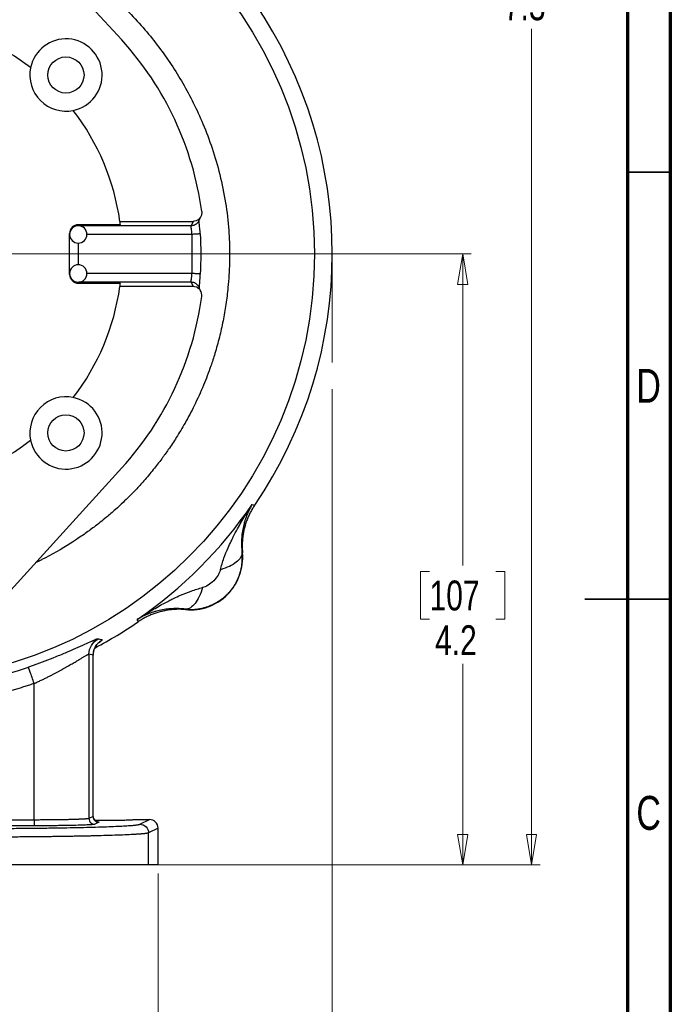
# Model space of a CAD drawing. Header units: inches. Extents: x 0.6 to 16.3, y 0.2 to 11.5.
# Tile 32 of 33: x 13.3 to 16.3, y 4 to 8.5. Entities that reach past the tile are written whole.
import ezdxf

# ---------------------------------------------------------------- set-up
doc = ezdxf.new("R2010")
doc.units = ezdxf.units.IN
doc.header["$MEASUREMENT"] = 0
doc.linetypes.add('CENTERX2', pattern=[0.8, 0.5, -0.1, 0.1, -0.1])
doc.styles.add('SLDTEXTSTYLE0', font='TXT', dxfattribs={"width": 0.75})
doc.dimstyles.new('SLDDIMSTYLE0', dxfattribs={"dimtxt": 0.137795, "dimasz": 0.14, "dimexe": 0, "dimexo": 0.0625, "dimgap": 0.034449, "dimtad": 0, "dimtih": 1, "dimtoh": 1, "dimdec": 1, "dimlfac": 1.5, "dimrnd": 1e-09, "dimzin": 12, "dimdsep": 46, "dimtxsty": 'SLDTEXTSTYLE0', "dimblk1": 'CLOSED', "dimblk2": 'CLOSED', "dimsah": 1, "dimcen": 0.09, "dimadec": 0, "dimazin": 3, "dimtfac": 1, "dimtdec": 1, "dimtofl": 0, "dimtmove": 0, "dimatfit": 3, "dimldrblk": 'CLOSED', "dimfxl": 0, "dimfrac": 2, "dimtolj": 1, "dimtzin": 12, "dimarcsym": 0})
doc.dimstyles.new('SLDDIMSTYLE1', dxfattribs={"dimtxt": 0.137795, "dimasz": 0.14, "dimexe": 0, "dimexo": 0.0625, "dimgap": 0.034449, "dimtad": 0, "dimdec": 1, "dimlfac": 1.5, "dimrnd": 1e-09, "dimzin": 12, "dimdsep": 46, "dimtxsty": 'SLDTEXTSTYLE0', "dimblk1": 'CLOSED', "dimblk2": 'CLOSED', "dimsah": 1, "dimcen": 0.09, "dimadec": 0, "dimazin": 3, "dimtfac": 1, "dimtdec": 1, "dimtofl": 0, "dimtmove": 0, "dimatfit": 3, "dimldrblk": 'CLOSED', "dimfxl": 0, "dimfrac": 2, "dimtolj": 1, "dimtzin": 12, "dimarcsym": 0})

# ---------------------------------------------------------------- blocks, each defined once
blk = doc.blocks.new('_Closed')
at = {"color": 0, "linetype": 'ByBlock', "lineweight": -2}
for p, q in [((-1, 0.166667), (0, 0)), ((-1, 0.166667), (-1, -0.166667)), ((0, 0), (-1, -0.166667)), ((0, 0), (-1, 0))]:
    blk.add_line(p, q, dxfattribs=at)
blk = doc.blocks.new('_D')
at = {"color": 7, "linetype": 'Continuous', "lineweight": 0}
for p, q in [((13.4061, 9.4914), (15.7376, 9.4914)), ((15.6982, 9.4914), (15.6982, 8.9287)), ((15.5455, 8.9007), (15.5035, 8.9007)), ((15.5035, 8.9007), (15.5035, 8.682)), ((15.8509, 8.9007), (15.8929, 8.9007)), ((15.8929, 8.9007), (15.8929, 8.682)), ((15.5035, 8.682), (15.5455, 8.682)), ((15.8929, 8.682), (15.8509, 8.682)), ((15.6982, 4.6217), (15.6982, 8.4758)), ((13.9711, 4.6217), (15.7376, 4.6217))]:
    blk.add_line(p, q, dxfattribs=at)
at = {"color": 7, "linetype": 'Continuous', "lineweight": 18, "xscale": 0.14, "yscale": 0.14}
for p, rotation in [((15.6982, 9.4914), 90.0000000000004), ((15.6982, 4.6217), 270.0000000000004)]:
    blk.add_blockref('_Closed', p, dxfattribs=dict(at, rotation=rotation))
at = {"color": 7, "linetype": 'Continuous', "lineweight": 18, "char_height": 0.1378, "attachment_point": 1, "style": 'SLDTEXTSTYLE0'}
for s, insert in [('186', (15.5455, 8.8596)), ('7.3', (15.5709, 8.6534))]:
    blk.add_mtext(s, dxfattribs=dict(at, insert=insert))
blk = doc.blocks.new('_D_1')
at = {"color": 7, "linetype": 'Continuous', "lineweight": 0}
for p, q in [((14.779, 6.8147), (14.779, 3.2411)), ((11.8923, 4.8216), (11.8923, 3.2411)), ((13.031, 3.4789), (12.989, 3.4789)), ((12.989, 3.4789), (12.989, 3.2601)), ((13.3364, 3.4789), (13.3784, 3.4789)), ((13.3784, 3.4789), (13.3784, 3.2601)), ((11.8923, 3.2804), (12.8682, 3.2804)), ((14.779, 3.2804), (13.4992, 3.2804)), ((12.989, 3.2601), (13.031, 3.2601)), ((13.3784, 3.2601), (13.3364, 3.2601))]:
    blk.add_line(p, q, dxfattribs=at)
at = {"color": 7, "linetype": 'Continuous', "lineweight": 18, "xscale": 0.14, "yscale": 0.14, "rotation": 180.0000000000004}
blk.add_blockref('_Closed', (11.8923, 3.2804), dxfattribs=at)
at = {"color": 7, "linetype": 'Continuous', "lineweight": 18, "xscale": 0.14, "yscale": 0.14}
blk.add_blockref('_Closed', (14.779, 3.2804), dxfattribs=at)
at = {"color": 7, "linetype": 'Continuous', "lineweight": 18, "char_height": 0.1378, "attachment_point": 1, "style": 'SLDTEXTSTYLE0'}
for s, insert in [('110', (13.031, 3.4378)), ('4.3', (13.0564, 3.2316))]:
    blk.add_mtext(s, dxfattribs=dict(at, insert=insert))
blk = doc.blocks.new('_D_3')
at = {"color": 7, "linetype": 'Continuous', "lineweight": 0}
for p, q in [((11.8923, 4.8216), (11.8923, 3.8079)), ((13.9756, 4.5823), (13.9756, 3.8079)), ((12.7273, 4.0458), (12.6854, 4.0458)), ((12.6854, 4.0458), (12.6854, 3.827)), ((12.931, 4.0458), (12.973, 4.0458)), ((12.973, 4.0458), (12.973, 3.827)), ((11.8923, 3.8473), (12.5645, 3.8473)), ((12.6854, 3.827), (12.7273, 3.827)), ((12.973, 3.827), (12.931, 3.827)), ((13.9756, 3.8473), (13.0938, 3.8473))]:
    blk.add_line(p, q, dxfattribs=at)
at = {"color": 7, "linetype": 'Continuous', "lineweight": 18, "xscale": 0.14, "yscale": 0.14, "rotation": 180.0000000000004}
blk.add_blockref('_Closed', (11.8923, 3.8473, -0.4879), dxfattribs=at)
at = {"color": 7, "linetype": 'Continuous', "lineweight": 18, "xscale": 0.14, "yscale": 0.14}
blk.add_blockref('_Closed', (13.9756, 3.8473, -0.4879), dxfattribs=at)
at = {"color": 7, "linetype": 'Continuous', "lineweight": 18, "char_height": 0.1378, "attachment_point": 1, "style": 'SLDTEXTSTYLE0'}
for s, insert in [('79', (12.7273, 4.0046)), ('3.1', (12.7019, 3.7985))]:
    blk.add_mtext(s, dxfattribs=dict(at, insert=insert))
blk = doc.blocks.new('_D_6')
at = {"color": 7, "linetype": 'Continuous', "lineweight": 0}
for p, q in [((13.2853, 7.4381), (15.42, 7.4381)), ((15.3807, 7.4381), (15.3807, 6.0019)), ((15.228, 5.9739), (15.186, 5.9739)), ((15.186, 5.9739), (15.186, 5.7551)), ((15.5334, 5.9739), (15.5754, 5.9739)), ((15.5754, 5.9739), (15.5754, 5.7551)), ((15.186, 5.7551), (15.228, 5.7551)), ((15.5754, 5.7551), (15.5334, 5.7551)), ((15.3807, 4.6217), (15.3807, 5.549)), ((13.9711, 4.6217), (15.42, 4.6217))]:
    blk.add_line(p, q, dxfattribs=at)
at = {"color": 7, "linetype": 'Continuous', "lineweight": 18, "xscale": 0.14, "yscale": 0.14}
for p, rotation in [((15.3807, 7.4381, -0.4879), 90.0000000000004), ((15.3807, 4.6217, -0.4879), 270.0000000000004)]:
    blk.add_blockref('_Closed', p, dxfattribs=dict(at, rotation=rotation))
at = {"color": 7, "linetype": 'Continuous', "lineweight": 18, "char_height": 0.1378, "attachment_point": 1, "style": 'SLDTEXTSTYLE0'}
for s, insert in [('107', (15.228, 5.9328)), ('4.2', (15.2534, 5.7266))]:
    blk.add_mtext(s, dxfattribs=dict(at, insert=insert))

msp = doc.modelspace()

# ---------------------------------------------------------------- linework, layer by layer
at = {"color": 7, "linetype": 'Continuous', "lineweight": 70}
for p, q in [((16.3386, 11.4961), (16.3386, 0.1969)), ((16.1417, 11.2992), (16.1417, 0.3937))]:
    msp.add_line(p, q, dxfattribs=at)
at = {"color": 7, "linetype": 'Continuous', "lineweight": 25}
for p, q in [((13.8078, 8.4246), (13.234, 9.0541)), ((13.7994, 7.5881), (14.137, 7.5881)), ((14.137, 7.5881), (14.1275, 7.5679)), ((13.8014, 7.5726), (13.6072, 7.5726)), ((13.5672, 7.3437), (13.5672, 7.5325)), ((14.131, 7.5281), (14.131, 7.3481)), ((14.1708, 7.5307), (14.1705, 7.5306)), ((14.1275, 7.3082), (14.137, 7.2881)), ((14.1708, 7.3455), (14.1705, 7.3455)), ((13.6072, 7.3035), (13.8014, 7.3035)), ((14.137, 7.2881), (13.7994, 7.2881)), ((13.8078, 6.4516), (13.234, 5.8221)), ((14.4101, 6.284), (14.4157, 6.2823)), ((14.4157, 6.2823), (14.4215, 6.2805)), ((14.3629, 6.0614), (14.3651, 6.0612)), ((14.1025, 5.7987), (14.1024, 5.8008)), ((13.8814, 5.748), (13.8797, 5.7536)), ((13.8832, 5.7422), (13.8814, 5.748)), ((13.6567, 5.5931), (13.6567, 4.8359)), ((13.6763, 5.589), (13.6567, 5.5931)), ((13.6763, 4.8457), (13.6763, 5.589)), ((13.6766, 4.8431), (13.6766, 5.5909)), ((13.4037, 4.829), (13.4037, 5.4582)), ((13.4037, 4.829), (12.5987, 4.829)), ((13.6763, 4.8457), (13.6567, 4.8359)), ((13.7029, 4.8191), (13.6833, 4.8092)), ((13.8613, 4.8313), (13.9356, 4.8313)), ((13.8918, 4.8095), (13.9356, 4.8313)), ((13.4037, 4.8023), (12.5987, 4.8023)), ((13.9756, 4.7914), (13.9318, 4.7695)), ((13.9318, 4.6217), (13.9318, 4.7695)), ((13.9756, 4.6217), (13.9756, 4.7914)), ((13.9756, 4.6217), (13.9318, 4.6217))]:
    msp.add_line(p, q, dxfattribs=at)
at = {"color": 7, "linetype": 'Continuous', "lineweight": 35}
for p, q in [((16.1417, 7.815), (16.3386, 7.815)), ((16.3386, 5.8465), (15.9449, 5.8465)), ((16.1417, 5.8465), (16.3386, 5.8465))]:
    msp.add_line(p, q, dxfattribs=at)
at = {"color": 8, "linetype": 'Continuous', "lineweight": 25}
for p, q in [((13.6072, 7.5726), (13.6072, 7.5681)), ((14.1275, 7.5679), (13.6107, 7.5679)), ((14.131, 7.5281), (13.6472, 7.5281)), ((13.6072, 7.4881), (13.6072, 7.3881)), ((13.6072, 7.3081), (13.6072, 7.3035)), ((14.1275, 7.3082), (13.6107, 7.3082)), ((14.131, 7.3481), (13.6472, 7.3481))]:
    msp.add_line(p, q, dxfattribs=at)
at = {"color": 7, "linetype": 'CENTERX2', "lineweight": 18}
msp.add_line((14.779, 7.4381), (14.779, 6.854), dxfattribs=at)
at = {"color": 7, "linetype": 'Continuous', "lineweight": 25}
for centre, radius in [((12.7256, 7.4381), 1.9709), ((13.5506, 8.263), 0.0833), ((13.5506, 6.6131), 0.0833)]:
    msp.add_circle(centre, radius, dxfattribs=at)
for centre, radius, start, end in [((12.7256, 7.4381), 2.0533, 325.6839, 34.3161), ((12.7256, 7.4381), 1.0842, 52.3827, 127.6173), ((13.5506, 8.263), 0.1667, 281.7066, 168.2934), ((12.7256, 7.4381), 1.4644, 7.6789, 42.3511), ((13.5506, 8.263), 0.1667, 168.2934, 281.7066), ((12.7256, 7.4381), 1.0842, 7.9525, 37.6173), ((12.7256, 7.4381), 1.0842, 7.1285, 7.9525), ((13.6072, 7.5281), 0.04, 0, 180), ((13.6072, 7.5281), 0.04, 180, 0), ((12.7256, 7.4381), 1.4482, 356.3362, 3.6654), ((13.6072, 7.3481), 0.04, 0, 180), ((13.6072, 7.3481), 0.04, 180, 0), ((12.7256, 7.4381), 1.0842, 322.3827, 352.0475), ((12.7256, 7.4381), 1.0842, 352.0475, 352.8715), ((12.7256, 7.4381), 1.4644, 317.6489, 352.3211), ((13.5506, 6.6131), 0.1667, 78.2934, 191.7066), ((13.5506, 6.6131), 0.1667, 191.7066, 78.2934), ((12.7256, 7.4381), 1.0842, 232.3827, 307.6173), ((12.7256, 7.4381), 2.0419, 304.4163, 325.5837), ((14.1252, 6.0385), 0.2409, 264.5811, 5.4189), ((12.7256, 7.4381), 2.0533, 297.8744, 304.3161), ((12.7256, 7.4381), 2.0128, 266.5235, 288.9049)]:
    msp.add_arc(centre, radius, start, end, dxfattribs=at)
for centre, major_axis, ratio, start_param, end_param in [((13.6072, 7.5325), (0, 0.0402), 0.996195, 0, 1.570796), ((13.6072, 7.3437), (0, 0.0402), 0.996195, 1.570796, 3.141593), ((13.9356, 4.7913), (0.0358, 0.0179), 0.998288, 5.820497, 7.389923)]:
    msp.add_ellipse(centre, major_axis=major_axis, ratio=ratio, start_param=start_param, end_param=end_param, dxfattribs=at)
for points, knots in [([(13.4086, 8.8625), (13.4215, 8.8564), (13.4516, 8.842), (13.4989, 8.8164), (13.5517, 8.7853), (13.6066, 8.7496), (13.6663, 8.7069), (13.727, 8.6587), (13.787, 8.6058), (13.8498, 8.5445), (13.9149, 8.4733), (13.9795, 8.3927), (14.0375, 8.3105), (14.0905, 8.225), (14.1394, 8.1341), (14.1852, 8.0342), (14.2268, 7.9241), (14.2623, 7.8025), (14.2882, 7.6759), (14.3031, 7.5534), (14.3049, 7.4744), (14.3057, 7.4381)], [0, 0, 0, 0, 0.024126, 0.056515, 0.09091, 0.127861, 0.167315, 0.21526, 0.25895, 0.302619, 0.363867, 0.422114, 0.477375, 0.534133, 0.592344, 0.65202, 0.719996, 0.791365, 0.866296, 0.938512, 1, 1, 1, 1]), ([(14.1769, 7.6338), (14.177, 7.6292), (14.1773, 7.6201), (14.172, 7.607), (14.1629, 7.5967), (14.1508, 7.5896), (14.1417, 7.5886), (14.137, 7.5881)], [0, 0, 0, 0, 0.199414, 0.398488, 0.602512, 0.794514, 1, 1, 1, 1]), ([(14.1638, 7.5912), (14.1647, 7.593), (14.1664, 7.5965), (14.1697, 7.6035), (14.1721, 7.6086), (14.1737, 7.612)], [0, 0, 0, 0, 0.260869, 0.503218, 1, 1, 1, 1]), ([(14.1704, 7.5306), (14.1701, 7.5347), (14.1694, 7.5443), (14.1676, 7.561), (14.1657, 7.5767), (14.1642, 7.589), (14.1639, 7.5902), (14.1638, 7.5908)], [0, 0, 0, 0, 0.128229, 0.297706, 0.572599, 0.777356, 1, 1, 1, 1]), ([(14.1275, 7.5679), (14.1272, 7.567), (14.1266, 7.5651), (14.1274, 7.5558), (14.1287, 7.5456), (14.13, 7.5362), (14.1306, 7.5312), (14.131, 7.5281)], [0, 0, 0, 0, 0.239864, 0.498311, 0.748394, 0.840704, 1, 1, 1, 1]), ([(14.3057, 7.4381), (14.3057, 7.4377), (14.3057, 7.4338), (14.3056, 7.4201), (14.3047, 7.3689), (14.3001, 7.2951), (14.2891, 7.2061), (14.2758, 7.1294), (14.2588, 7.0537), (14.2397, 6.9844), (14.2157, 6.9105), (14.1849, 6.8299), (14.145, 6.7421), (14.1025, 6.662), (14.0621, 6.5948), (14.026, 6.5403), (13.9905, 6.491), (13.953, 6.4426), (13.9127, 6.3948), (13.8754, 6.354), (13.8433, 6.321), (13.8122, 6.2907), (13.7771, 6.2584), (13.7327, 6.2202), (13.6845, 6.182), (13.6409, 6.1503), (13.6049, 6.1257), (13.5417, 6.0844), (13.4795, 6.0491), (13.4237, 6.0212), (13.4134, 6.0162), (13.4091, 6.0141)], [0, 0, 0, 0, 0.000667, 0.006497, 0.023203, 0.087226, 0.131389, 0.174872, 0.218687, 0.262504, 0.296412, 0.349989, 0.408291, 0.459355, 0.503183, 0.540782, 0.56985, 0.605923, 0.64423, 0.675465, 0.699389, 0.722048, 0.748946, 0.780084, 0.820873, 0.852988, 0.871177, 0.894566, 0.980608, 0.991924, 1, 1, 1, 1]), ([(14.131, 7.3481), (14.1306, 7.3449), (14.1299, 7.34), (14.1287, 7.3306), (14.1274, 7.3204), (14.1266, 7.311), (14.1272, 7.3091), (14.1275, 7.3082)], [0, 0, 0, 0, 0.160963, 0.251161, 0.501533, 0.760115, 1, 1, 1, 1]), ([(14.1656, 7.2818), (14.1657, 7.2818), (14.1659, 7.2817), (14.1662, 7.284), (14.1666, 7.2885), (14.1673, 7.3002), (14.1686, 7.3189), (14.1697, 7.336), (14.1704, 7.3456)], [0, 0, 0, 0, 0.0287562, 0.1249327, 0.2492411, 0.4319852, 0.6817732, 1, 1, 1, 1]), ([(14.1769, 7.2424), (14.177, 7.247), (14.1773, 7.2561), (14.172, 7.2691), (14.163, 7.2795), (14.1508, 7.2866), (14.1417, 7.2876), (14.137, 7.2881)], [0, 0, 0, 0, 0.199076, 0.397814, 0.60186, 0.793869, 1, 1, 1, 1]), ([(14.1737, 7.2642), (14.1723, 7.267), (14.1691, 7.274), (14.1657, 7.2809), (14.1638, 7.285)], [0, 0, 0, 0, 0.411293, 1, 1, 1, 1]), ([(14.2634, 5.9827), (14.2677, 6.0001), (14.2731, 6.0179), (14.2852, 6.0519), (14.2918, 6.0681), (14.3032, 6.0944), (14.3079, 6.1046), (14.3158, 6.121), (14.3189, 6.1274), (14.3284, 6.1464), (14.3351, 6.1591), (14.3531, 6.192), (14.3649, 6.2122), (14.3878, 6.2497), (14.3988, 6.267), (14.4101, 6.284)], [-1.669903, -1.669903, -1.669903, -1.669903, -1.373496, -1.373496, -1.106311, -1.106311, -0.939321, -0.939321, -0.834952, -0.834952, -0.626214, -0.626214, -0.292233, -0.292233, 0, 0, 0, 0]), ([(14.4101, 6.284), (14.4086, 6.2815), (14.4055, 6.2764), (14.4012, 6.2687), (14.397, 6.2607), (14.393, 6.2526), (14.3892, 6.2443), (14.3847, 6.2338), (14.3804, 6.2223), (14.3759, 6.2089), (14.3722, 6.1962), (14.3675, 6.1773), (14.3632, 6.1539), (14.3609, 6.1297), (14.3602, 6.1114), (14.3602, 6.0985), (14.3607, 6.0858), (14.3616, 6.0735), (14.3625, 6.0653), (14.3629, 6.0614)], [0, 0, 0, 0, 0.042563, 0.085346, 0.12831, 0.171413, 0.214612, 0.257863, 0.333585, 0.386257, 0.453231, 0.513352, 0.646799, 0.76159, 0.814315, 0.864432, 0.912029, 0.95719, 1, 1, 1, 1]), ([(14.4215, 6.2805), (14.4198, 6.2778), (14.4162, 6.2725), (14.4111, 6.2643), (14.4063, 6.256), (14.4017, 6.2475), (14.3973, 6.2389), (14.3932, 6.2302), (14.3894, 6.2214), (14.3858, 6.2125), (14.3825, 6.2034), (14.3794, 6.1943), (14.3766, 6.1851), (14.3741, 6.1758), (14.3718, 6.1665), (14.3698, 6.1571), (14.3681, 6.1476), (14.3666, 6.1381), (14.3655, 6.1285), (14.3646, 6.1189), (14.3639, 6.1093), (14.3636, 6.0997), (14.3635, 6.0901), (14.3638, 6.0804), (14.3642, 6.0708), (14.3648, 6.0644), (14.3651, 6.0612)], [0, 0, 0, 0, 0.041668, 0.083337, 0.125006, 0.166675, 0.208344, 0.250014, 0.291682, 0.33335, 0.375017, 0.416682, 0.458346, 0.500009, 0.541672, 0.583335, 0.625, 0.666665, 0.708332, 0.75, 0.791667, 0.833335, 0.875002, 0.916669, 0.958334, 1, 1, 1, 1]), ([(14.1024, 5.8008), (14.1048, 5.8006), (14.1096, 5.8001), (14.1168, 5.7997), (14.1241, 5.7995), (14.1313, 5.7996), (14.1386, 5.7998), (14.1459, 5.8003), (14.1531, 5.801), (14.1603, 5.802), (14.1675, 5.8031), (14.1746, 5.8045), (14.1817, 5.8061), (14.1887, 5.8079), (14.1957, 5.8099), (14.2026, 5.8121), (14.2095, 5.8145), (14.2163, 5.8172), (14.223, 5.82), (14.2296, 5.8231), (14.2361, 5.8264), (14.2425, 5.8298), (14.2488, 5.8335), (14.2549, 5.8373), (14.261, 5.8413), (14.2669, 5.8455), (14.2727, 5.8499), (14.2784, 5.8545), (14.2839, 5.8592), (14.2893, 5.8641), (14.2945, 5.8692), (14.2996, 5.8744), (14.3045, 5.8798), (14.3092, 5.8853), (14.3138, 5.891), (14.3182, 5.8968), (14.3224, 5.9027), (14.3264, 5.9088), (14.3302, 5.915), (14.3339, 5.9212), (14.3373, 5.9276), (14.3406, 5.9342), (14.3437, 5.9408), (14.3465, 5.9474), (14.3492, 5.9542), (14.3516, 5.9611), (14.3538, 5.968), (14.3558, 5.975), (14.3576, 5.982), (14.3592, 5.9891), (14.3606, 5.9962), (14.3617, 6.0034), (14.3627, 6.0106), (14.3634, 6.0179), (14.3639, 6.0251), (14.3641, 6.0324), (14.3642, 6.0396), (14.364, 6.0469), (14.3636, 6.0541), (14.3632, 6.0589), (14.3629, 6.0614)], [0, 0, 0, 0, 0.01734, 0.034669, 0.051988, 0.069298, 0.086599, 0.103891, 0.121174, 0.138449, 0.155716, 0.172976, 0.190229, 0.207475, 0.224715, 0.241949, 0.259178, 0.276401, 0.293619, 0.310833, 0.328043, 0.34525, 0.362452, 0.379652, 0.39685, 0.414045, 0.431238, 0.44843, 0.46562, 0.48281, 0.5, 0.517189, 0.534379, 0.55157, 0.568761, 0.585955, 0.60315, 0.620347, 0.637547, 0.65475, 0.671956, 0.689166, 0.70638, 0.723598, 0.740822, 0.75805, 0.775284, 0.792524, 0.80977, 0.827023, 0.844283, 0.861551, 0.878826, 0.896109, 0.913401, 0.930702, 0.948011, 0.965331, 0.98266, 1, 1, 1, 1]), ([(14.2634, 5.9827), (14.2625, 5.979), (14.2611, 5.9751), (14.2575, 5.9667), (14.2506, 5.9535), (14.2401, 5.9399), (14.2239, 5.9236), (14.2148, 5.9165), (14.1971, 5.9058), (14.1884, 5.9022), (14.181, 5.9003)], [0, 0, 0, 0, 0.125, 0.125, 0.25, 0.5, 0.5, 0.75, 0.75, 1, 1, 1, 1]), ([(13.8797, 5.7536), (13.8967, 5.7649), (13.914, 5.7759), (13.9515, 5.7988), (13.9717, 5.8106), (14.0046, 5.8286), (14.0173, 5.8353), (14.0363, 5.8448), (14.0427, 5.848), (14.0592, 5.8558), (14.0693, 5.8605), (14.0956, 5.872), (14.1118, 5.8785), (14.1458, 5.8906), (14.1636, 5.8961), (14.181, 5.9003)], [-0.001686, -0.001686, -0.001686, -0.001686, 0.290547, 0.290547, 0.624527, 0.624527, 0.833265, 0.833265, 0.937634, 0.937634, 1.104625, 1.104625, 1.371809, 1.371809, 1.668217, 1.668217, 1.668217, 1.668217]), ([(14.1024, 5.8008), (14.0998, 5.8011), (14.0948, 5.8017), (14.0872, 5.8023), (14.0794, 5.8029), (14.0716, 5.8032), (14.0636, 5.8034), (14.0556, 5.8035), (14.0474, 5.8033), (14.0323, 5.8026), (14.0097, 5.8004), (13.9862, 5.7962), (13.9674, 5.7915), (13.954, 5.7876), (13.9406, 5.783), (13.9258, 5.7773), (13.9101, 5.7703), (13.894, 5.7622), (13.8843, 5.7564), (13.8797, 5.7536)], [0, 0, 0, 0, 0.0267939, 0.0544142, 0.0828779, 0.1122015, 0.1424013, 0.1734935, 0.2054942, 0.2384195, 0.3545022, 0.4866567, 0.547538, 0.6137524, 0.6778285, 0.7421465, 0.8362973, 0.9224221, 1, 1, 1, 1]), ([(14.1025, 5.7987), (14.0993, 5.7989), (14.0929, 5.7995), (14.0833, 5.8), (14.0736, 5.8002), (14.064, 5.8001), (14.0544, 5.7998), (14.0448, 5.7991), (14.0352, 5.7982), (14.0256, 5.7971), (14.0161, 5.7956), (14.0067, 5.7939), (13.9972, 5.7919), (13.9879, 5.7897), (13.9786, 5.7871), (13.9694, 5.7843), (13.9603, 5.7812), (13.9512, 5.7779), (13.9423, 5.7743), (13.9335, 5.7705), (13.9248, 5.7664), (13.9162, 5.762), (13.9077, 5.7574), (13.8994, 5.7526), (13.8912, 5.7475), (13.8859, 5.7439), (13.8832, 5.7422)], [0, 0, 0, 0, 0.041666, 0.083331, 0.124998, 0.166665, 0.208333, 0.25, 0.291668, 0.333335, 0.375001, 0.416665, 0.458329, 0.499991, 0.541654, 0.583318, 0.624983, 0.66665, 0.708318, 0.749986, 0.791656, 0.833325, 0.874994, 0.916663, 0.958332, 1, 1, 1, 1]), ([(13.6981, 5.6632), (13.6979, 5.6632), (13.6976, 5.6633), (13.6967, 5.6632), (13.6956, 5.663), (13.6943, 5.6626), (13.6927, 5.6621), (13.6908, 5.6615), (13.6887, 5.6607), (13.6864, 5.6598), (13.6838, 5.6587), (13.681, 5.6576), (13.6779, 5.6563), (13.6746, 5.6548), (13.671, 5.6533), (13.6599, 5.6484), (13.6371, 5.6381), (13.5962, 5.6197), (13.5482, 5.5989), (13.5073, 5.5821), (13.4778, 5.5705), (13.4616, 5.5642), (13.4451, 5.558), (13.4285, 5.5518), (13.4117, 5.5457), (13.3948, 5.5397), (13.3835, 5.5358), (13.3778, 5.5339)], [0, 0, 0, 0, 0.0183039, 0.0365261, 0.0546836, 0.0727934, 0.0908725, 0.1089381, 0.1270076, 0.1450981, 0.1632266, 0.1814103, 0.1996659, 0.2180101, 0.2364592, 0.2550293, 0.379855, 0.5066797, 0.630466, 0.7546665, 0.7901844, 0.8253912, 0.8603783, 0.8952385, 0.9300661, 0.9649553, 1, 1, 1, 1]), ([(13.6766, 5.5878), (13.6767, 5.5914), (13.6769, 5.5987), (13.6789, 5.608), (13.6811, 5.6152), (13.6833, 5.6207), (13.6859, 5.6259), (13.6898, 5.6324), (13.6916, 5.635), (13.6929, 5.6367)], [0, 0, 0, 0, 0.151572, 0.304049, 0.385888, 0.477349, 0.584298, 0.712016, 1, 1, 1, 1]), ([(13.4037, 5.4582), (13.4064, 5.4595), (13.4118, 5.4619), (13.42, 5.4657), (13.4281, 5.4694), (13.4361, 5.4732), (13.444, 5.477), (13.4518, 5.4808), (13.4594, 5.4846), (13.4669, 5.4883), (13.4742, 5.4919), (13.4813, 5.4955), (13.4882, 5.4991), (13.4949, 5.5025), (13.5013, 5.5059), (13.5073, 5.5091), (13.5131, 5.5122), (13.5186, 5.5152), (13.5244, 5.5184), (13.5306, 5.5218), (13.5366, 5.5252), (13.5431, 5.5289), (13.5561, 5.5362), (13.5733, 5.546), (13.5901, 5.5556), (13.6008, 5.5617), (13.6069, 5.5654), (13.611, 5.5681), (13.6152, 5.5708), (13.6225, 5.5753), (13.6306, 5.5801), (13.6381, 5.5842), (13.6425, 5.5866), (13.6455, 5.5883), (13.6475, 5.5894), (13.6491, 5.5903), (13.6508, 5.5912), (13.6527, 5.5921), (13.6545, 5.5928), (13.6559, 5.5932), (13.6564, 5.5931), (13.6567, 5.5931)], [0, 0, 0, 0, 0.021814, 0.04361, 0.065347, 0.086979, 0.108462, 0.12975, 0.150795, 0.171548, 0.191962, 0.211987, 0.231574, 0.250676, 0.269243, 0.28723, 0.304589, 0.321279, 0.337351, 0.358715, 0.379548, 0.394821, 0.421703, 0.505776, 0.568661, 0.603888, 0.631471, 0.647095, 0.662659, 0.693742, 0.755477, 0.790558, 0.825577, 0.84422, 0.86059, 0.879504, 0.895582, 0.915932, 0.947932, 0.973054, 1, 1, 1, 1]), ([(13.6766, 5.5879), (13.677, 5.5937), (13.6777, 5.6056), (13.6817, 5.6183), (13.6848, 5.6233), (13.6852, 5.6239)], [0, 0, 0, 0, 0.461777, 0.929576, 1, 1, 1, 1]), ([(13.4037, 5.4582), (13.3965, 5.4558), (13.3822, 5.4509), (13.3606, 5.444), (13.339, 5.4372), (13.3173, 5.4307), (13.2956, 5.4244), (13.2738, 5.4183), (13.2519, 5.4125), (13.2299, 5.407), (13.182, 5.3953), (13.1078, 5.3797), (13.0066, 5.3634), (12.9048, 5.3522), (12.823, 5.3472), (12.7617, 5.3455), (12.721, 5.3452), (12.6802, 5.3457), (12.6394, 5.3469), (12.6123, 5.3484), (12.5987, 5.3492)], [0, 0, 0, 0, 0.0277296, 0.0554475, 0.0831568, 0.1108608, 0.1385627, 0.1662659, 0.1939735, 0.2216888, 0.249415, 0.3746995, 0.5000014, 0.6252858, 0.7505877, 0.8004807, 0.8503496, 0.9002131, 0.9500902, 1, 1, 1, 1]), ([(13.6567, 4.8359), (13.6565, 4.8358), (13.6562, 4.8357), (13.6554, 4.8354), (13.6544, 4.8352), (13.6531, 4.835), (13.6518, 4.8348), (13.6502, 4.8345), (13.6485, 4.8343), (13.6467, 4.8342), (13.6448, 4.834), (13.6428, 4.8338), (13.6407, 4.8336), (13.6385, 4.8335), (13.6363, 4.8333), (13.634, 4.8332), (13.6317, 4.8331), (13.6293, 4.8329), (13.627, 4.8328), (13.6248, 4.8327), (13.6226, 4.8326), (13.6204, 4.8325), (13.6183, 4.8324), (13.6162, 4.8323), (13.6141, 4.8322), (13.6122, 4.8322), (13.6102, 4.8321), (13.6084, 4.832), (13.6065, 4.8319), (13.6048, 4.8319), (13.603, 4.8318), (13.6014, 4.8317), (13.5998, 4.8317), (13.5982, 4.8316), (13.5967, 4.8316), (13.5953, 4.8315), (13.5939, 4.8315), (13.5925, 4.8314), (13.5913, 4.8314), (13.59, 4.8313), (13.5889, 4.8313), (13.5878, 4.8313), (13.5867, 4.8312), (13.5857, 4.8312), (13.5848, 4.8312), (13.5839, 4.8311), (13.5831, 4.8311), (13.5823, 4.8311), (13.5816, 4.8311), (13.5809, 4.831), (13.5803, 4.831), (13.5797, 4.831), (13.5792, 4.831), (13.5788, 4.831), (13.5754, 4.8309), (13.569, 4.8307), (13.5591, 4.8305), (13.5489, 4.8303), (13.5377, 4.8301), (13.5252, 4.8299), (13.5106, 4.8296), (13.4992, 4.8295), (13.4915, 4.8294), (13.4877, 4.8294), (13.4823, 4.8293), (13.4755, 4.8293), (13.4674, 4.8292), (13.4584, 4.8291), (13.4486, 4.8291), (13.4382, 4.829), (13.4272, 4.829), (13.4157, 4.829), (13.4077, 4.829), (13.4037, 4.829)], [0, 0, 0, 0, 0.022121, 0.043706, 0.064723, 0.085144, 0.104945, 0.124102, 0.142599, 0.160419, 0.177552, 0.193989, 0.209726, 0.224761, 0.239096, 0.252737, 0.265691, 0.277995, 0.289835, 0.30126, 0.312278, 0.322898, 0.33313, 0.342982, 0.352463, 0.361581, 0.370346, 0.378764, 0.386845, 0.394596, 0.402024, 0.409138, 0.415944, 0.42245, 0.428663, 0.434588, 0.440233, 0.445605, 0.450709, 0.455551, 0.460136, 0.464472, 0.468561, 0.472411, 0.476024, 0.479407, 0.482563, 0.485496, 0.488211, 0.49071, 0.492998, 0.495076, 0.496949, 0.498618, 0.500086, 0.534128, 0.567965, 0.600462, 0.631388, 0.667982, 0.711778, 0.759545, 0.765261, 0.775989, 0.791189, 0.810142, 0.832047, 0.856162, 0.882151, 0.909622, 0.938302, 0.968252, 1, 1, 1, 1]), ([(13.4037, 4.829), (13.4037, 4.8221), (13.4037, 4.8153), (13.4037, 4.8054), (13.4037, 4.8025), (13.4037, 4.8023)], [0, 0, 0, 0, 0.5, 0.5, 1, 1, 1, 1]), ([(13.6567, 4.8359), (13.6567, 4.8289), (13.6625, 4.815), (13.6763, 4.8093), (13.6833, 4.8092)], [-0.9995711, -0.9995711, -0.9995711, -0.9995711, -0.4995711, 0, 0, 0, 0]), ([(13.6763, 4.8457), (13.6763, 4.8387), (13.6792, 4.8318), (13.689, 4.8219), (13.6959, 4.8191), (13.7029, 4.8191)], [0, 0, 0, 0, 0.5, 0.5, 1, 1, 1, 1]), ([(13.6953, 4.821), (13.6954, 4.821), (13.6955, 4.821), (13.6938, 4.8214), (13.691, 4.8225), (13.6878, 4.8244), (13.6846, 4.827), (13.681, 4.8311), (13.6775, 4.8375), (13.6769, 4.8433), (13.6766, 4.8461)], [0, 0, 0, 0, 0.127932, 0.288287, 0.415205, 0.521347, 0.6149, 0.700492, 0.855264, 1, 1, 1, 1]), ([(13.684, 4.828), (13.6978, 4.8279), (13.7283, 4.8277), (13.7693, 4.8279), (13.8008, 4.8284), (13.8266, 4.8289), (13.8464, 4.8297), (13.8591, 4.8305), (13.8605, 4.8311), (13.8613, 4.8313)], [0, 0, 0, 0, 0.166436, 0.368563, 0.474371, 0.583036, 0.757984, 0.870696, 1, 1, 1, 1]), ([(13.0996, 4.7898), (13.1043, 4.7898), (13.1137, 4.7898), (13.1278, 4.7898), (13.1419, 4.7898), (13.1559, 4.7898), (13.17, 4.7899), (13.184, 4.7899), (13.198, 4.7899), (13.212, 4.79), (13.2259, 4.79), (13.2596, 4.7902), (13.3127, 4.7905), (13.3844, 4.7911), (13.4544, 4.7919), (13.5223, 4.7929), (13.5867, 4.7941), (13.6466, 4.7955), (13.7011, 4.7969), (13.7493, 4.7986), (13.791, 4.8003), (13.8254, 4.8021), (13.8528, 4.8039), (13.8689, 4.8054), (13.8781, 4.8065), (13.8831, 4.8073), (13.887, 4.808), (13.89, 4.8087), (13.8912, 4.8092), (13.8918, 4.8095)], [0, 0, 0, 0, 0.01173, 0.023445, 0.035149, 0.046845, 0.058537, 0.070228, 0.081924, 0.093626, 0.10534, 0.117068, 0.178853, 0.240651, 0.304833, 0.369028, 0.434482, 0.499949, 0.565407, 0.630878, 0.695072, 0.75928, 0.821083, 0.882898, 0.906343, 0.929745, 0.953136, 0.976544, 1, 1, 1, 1]), ([(13.9318, 4.7695), (13.9315, 4.7694), (13.9309, 4.7691), (13.9298, 4.7688), (13.9284, 4.7684), (13.9269, 4.7681), (13.9251, 4.7677), (13.9232, 4.7674), (13.9211, 4.7671), (13.9188, 4.7668), (13.9163, 4.7664), (13.9138, 4.7661), (13.9111, 4.7658), (13.9082, 4.7655), (13.9053, 4.7653), (13.9022, 4.765), (13.8991, 4.7647), (13.8959, 4.7644), (13.8926, 4.7642), (13.8893, 4.7639), (13.8859, 4.7637), (13.8824, 4.7634), (13.8789, 4.7632), (13.8754, 4.763), (13.8719, 4.7628), (13.8684, 4.7625), (13.8648, 4.7623), (13.8507, 4.7615), (13.8234, 4.7602), (13.7778, 4.7584), (13.7278, 4.7569), (13.6843, 4.7557), (13.65, 4.755), (13.626, 4.7545), (13.6014, 4.754), (13.5762, 4.7535), (13.5504, 4.7531), (13.5241, 4.7527), (13.4974, 4.7523), (13.4703, 4.752), (13.4428, 4.7516), (13.415, 4.7513), (13.3869, 4.7511), (13.3586, 4.7508), (13.33, 4.7506), (13.3014, 4.7504), (13.2726, 4.7502), (13.2437, 4.7501), (13.2148, 4.75), (13.1859, 4.7499), (13.1571, 4.7498), (13.1283, 4.7498), (13.1091, 4.7498), (13.0996, 4.7498)], [0, 0, 0, 0, 0.011528, 0.022874, 0.034039, 0.045022, 0.055823, 0.066443, 0.076882, 0.087139, 0.097215, 0.107109, 0.116821, 0.126352, 0.135701, 0.144869, 0.153856, 0.16266, 0.171284, 0.179726, 0.187986, 0.196065, 0.203962, 0.211677, 0.219212, 0.226564, 0.233735, 0.240725, 0.310076, 0.376407, 0.439718, 0.500008, 0.524975, 0.549826, 0.574562, 0.599181, 0.623685, 0.648072, 0.672344, 0.6965, 0.720541, 0.744465, 0.768274, 0.791967, 0.815545, 0.839006, 0.862352, 0.885583, 0.908697, 0.931696, 0.95458, 0.977348, 1, 1, 1, 1]), ([(13.6833, 4.8092), (13.6831, 4.8092), (13.6828, 4.809), (13.682, 4.8088), (13.6809, 4.8086), (13.6796, 4.8084), (13.6781, 4.8082), (13.6751, 4.8078), (13.6695, 4.8073), (13.6598, 4.8066), (13.6477, 4.806), (13.628, 4.8052), (13.5977, 4.8043), (13.561, 4.8035), (13.5289, 4.8031), (13.5042, 4.8028), (13.4789, 4.8026), (13.4564, 4.8024), (13.4368, 4.8023), (13.4203, 4.8023), (13.4092, 4.8023), (13.4037, 4.8023)], [0, 0, 0, 0, 0.019557, 0.039078, 0.05858, 0.07808, 0.097596, 0.117143, 0.178958, 0.240804, 0.305011, 0.369249, 0.50006, 0.630862, 0.695057, 0.759283, 0.82108, 0.882908, 0.921941, 0.960926, 1, 1, 1, 1]), ([(13.8918, 4.8095), (13.9023, 4.8094), (13.9231, 4.8008), (13.9317, 4.7799), (13.9317, 4.7695)], [-0.9996985, -0.9996985, -0.9996985, -0.9996985, -0.5, 0, 0, 0, 0]), ([(13.9318, 4.6217), (13.9315, 4.6217), (13.9309, 4.6217), (13.9297, 4.6217), (13.9283, 4.6217), (13.9266, 4.6217), (13.9247, 4.6217), (13.9224, 4.6217), (13.92, 4.6217), (13.9172, 4.6217), (13.9142, 4.6217), (13.9063, 4.6217), (13.8907, 4.6217), (13.862, 4.6217), (13.8259, 4.6217), (13.7821, 4.6217), (13.7314, 4.6217), (13.6741, 4.6217), (13.6112, 4.6217), (13.5437, 4.6217), (13.4723, 4.6217), (13.3988, 4.6217), (13.3235, 4.6217), (13.2629, 4.6217), (13.2177, 4.6217), (13.1883, 4.6217), (13.1588, 4.6217), (13.1292, 4.6217), (13.1095, 4.6217), (13.0996, 4.6217)], [0, 0, 0, 0, 0.0117319, 0.0234487, 0.0351542, 0.0468521, 0.0585461, 0.0702398, 0.0819371, 0.0936415, 0.1053569, 0.1170868, 0.1788818, 0.2406875, 0.3048767, 0.369077, 0.4345342, 0.5000023, 0.5654595, 0.6309276, 0.6951168, 0.7593171, 0.8211121, 0.8829178, 0.9063588, 0.9297579, 0.9531447, 0.9765488, 1, 1, 1, 1])]:
    msp.add_open_spline(points, degree=3, knots=knots, dxfattribs=at)
at = {"color": 8, "linetype": 'Continuous', "lineweight": 25}
for points, knots in [([(14.1636, 7.5913), (14.1632, 7.5902), (14.1617, 7.5866), (14.1576, 7.5811), (14.1514, 7.5754), (14.144, 7.5712), (14.1359, 7.5685), (14.1303, 7.5681), (14.1275, 7.5679)], [0, 0, 0, 0, 0.074391, 0.259144, 0.443896, 0.629221, 0.814709, 1, 1, 1, 1]), ([(14.1636, 7.2849), (14.1632, 7.286), (14.1617, 7.2896), (14.1576, 7.295), (14.1514, 7.3007), (14.144, 7.3049), (14.1359, 7.3077), (14.1303, 7.3081), (14.1275, 7.3082)], [0, 0, 0, 0, 0.073965, 0.258802, 0.443639, 0.62905, 0.814624, 1, 1, 1, 1]), ([(13.7173, 5.6588), (13.7175, 5.6577), (13.7178, 5.6561), (13.7028, 5.6465), (13.6983, 5.6436)], [0, 0, 0, 0, 0.703208, 1, 1, 1, 1]), ([(13.6929, 4.8213), (13.6945, 4.8212), (13.7045, 4.8205), (13.7036, 4.8197), (13.7029, 4.8191)], [0, 0, 0, 0, 0.1675166, 1, 1, 1, 1])]:
    msp.add_open_spline(points, degree=3, knots=knots, dxfattribs=at)
for points in [[(14.1705, 7.5306), (14.1699, 7.5306), (14.1688, 7.5305), (14.1651, 7.5303), (14.1601, 7.53), (14.154, 7.5296), (14.1469, 7.5291), (14.1391, 7.5286), (14.1337, 7.5283), (14.131, 7.5281)], [(14.1705, 7.3455), (14.1699, 7.3456), (14.1688, 7.3457), (14.1651, 7.3459), (14.1601, 7.3462), (14.154, 7.3466), (14.1469, 7.3471), (14.1391, 7.3476), (14.1337, 7.3479), (14.131, 7.3481)]]:
    msp.add_open_spline(points, degree=3, dxfattribs=at)
at = {"color": 7, "linetype": 'Continuous', "lineweight": 25}
for points in [[(14.3629, 6.0614), (14.3633, 6.0468), (14.3446, 6.0157), (14.2931, 5.9913), (14.2634, 5.9827)], [(14.181, 5.9003), (14.1724, 5.8707), (14.148, 5.8192), (14.117, 5.8004), (14.1024, 5.8008)], [(13.6567, 5.5931), (13.6567, 5.6074), (13.6645, 5.6358), (13.6857, 5.6564), (13.6981, 5.6632)], [(13.6763, 5.589), (13.6763, 5.6032), (13.684, 5.6314), (13.7049, 5.6519), (13.7173, 5.6588)], [(13.7173, 5.6588), (13.7109, 5.6603), (13.7045, 5.6617), (13.6981, 5.6632)], [(13.4037, 5.4582), (13.397, 5.4776), (13.3838, 5.5162), (13.378, 5.5332), (13.3778, 5.5339)]]:
    msp.add_open_spline(points, degree=3, dxfattribs=at)

# ---------------------------------------------------------------- texts
at = {"color": 7, "linetype": 'Continuous', "lineweight": 0, "char_height": 0.1562, "attachment_point": 2, "style": 'SLDTEXTSTYLE0'}
for s, insert in [('D', (16.2383, 6.9084)), ('C', (16.2385, 4.9399))]:
    msp.add_mtext(s, dxfattribs=dict(at, insert=insert))

# ---------------------------------------------------------------- dimensions: what is measured, and where the dimension line sits
at = {"color": 7, "linetype": 'Continuous', "lineweight": 18}
for base, p1, picture, middle in [((15.6982, 4.6217), (13.3667, 9.4914), '_D', (15.6982, 8.7022)), ((15.3807, 4.6217), (13.2459, 7.4381), '_D_6', (15.3807, 5.7754))]:
    dim = msp.add_linear_dim(base=base, p1=p1, p2=(13.9318, 4.6217), angle=90, dimstyle='SLDDIMSTYLE0', dxfattribs=at)
    dim.commit()
    dim.dimension.update_dxf_attribs({"geometry": picture, "text_midpoint": middle, "dimtype": 160})
for base, p1, p2, picture, middle in [((11.8923, 3.2804), (14.779, 6.854), (11.8923, 4.8609), '_D_1', (13.1837, 3.2804)), ((13.9756, 3.8473), (11.8923, 4.8609), (13.9756, 4.6217), '_D_3', (12.8292, 3.8473))]:
    dim = msp.add_linear_dim(base=base, p1=p1, p2=p2, dimstyle='SLDDIMSTYLE1', dxfattribs=at)
    dim.commit()
    dim.dimension.update_dxf_attribs({"geometry": picture, "text_midpoint": middle, "dimtype": 160})

doc.saveas('drawing.dxf')
